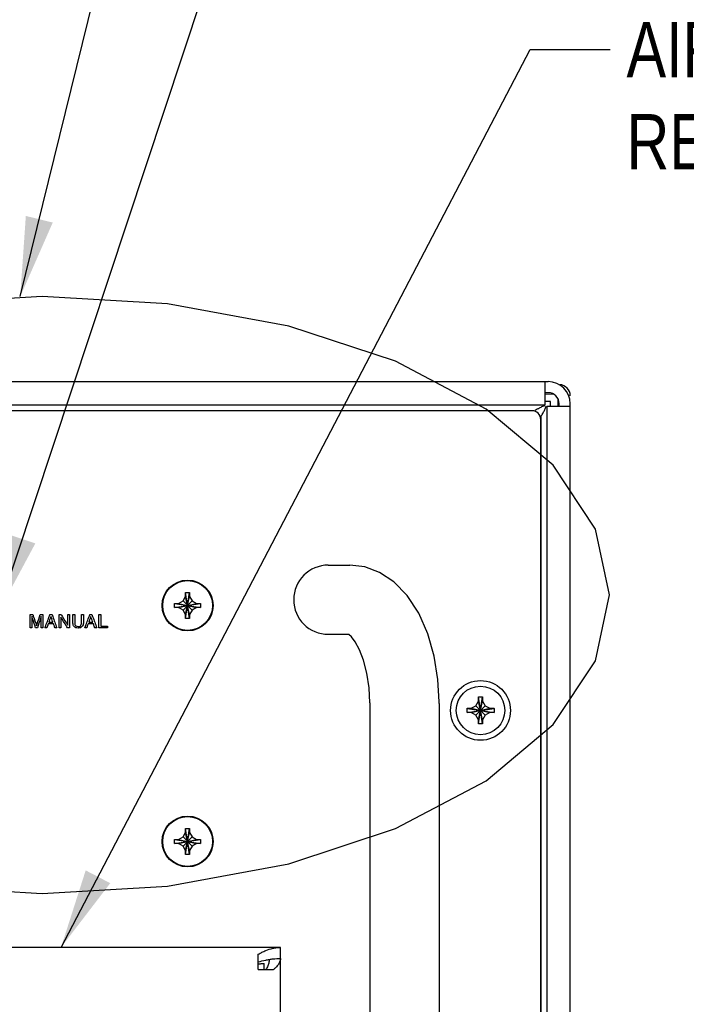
# Model space of a CAD drawing. Header units: inches. Extents: x 0 to 34, y 0 to 22.
# Tile 81 of 82: x 30.1 to 31.6, y 16.1 to 18.3. Entities that reach past the tile are written whole.
import ezdxf

# ---------------------------------------------------------------- set-up
doc = ezdxf.new("R2010")
doc.units = ezdxf.units.IN
doc.header["$LTSCALE"] = 1.87
doc.header["$MEASUREMENT"] = 0
doc.linetypes.add('PHANTOM', pattern=[0.8, 0.45, -0.05, 0.1, -0.05, 0.1, -0.05])
doc.layers.get('0').update_dxf_attribs({"linetype": 'CONTINUOUS'})
for name, color, linetype in [('DATUMCURVES', 7, 'CONTINUOUS'), ('DEFAULT_3', 7, 'PHANTOM'), ('DETAIL', 7, 'CONTINUOUS')]:
    doc.layers.add(name, color=color, linetype=linetype)
doc.styles.get("Standard").update_dxf_attribs({"font": 'txt', "width": 0.8})

msp = doc.modelspace()

# ---------------------------------------------------------------- linework, layer by layer
at = {"color": 7, "linetype": 'CONTINUOUS'}
for p, q in [((26.02313, 17.50936), (31.26509, 17.50936)), ((31.25761, 17.50936), (31.25761, 17.45636)), ((31.2752, 17.48062), (31.25761, 17.48077)), ((31.27009, 17.46436), (31.25761, 17.46436)), ((31.27009, 17.45361), (31.27009, 17.46436)), ((31.28759, 17.45361), (31.28759, 17.46812)), ((31.31509, 15.80209), (31.31509, 17.45936)), ((31.25761, 17.45636), (26.03061, 17.45636)), ((31.26209, 17.45361), (31.31509, 17.45361)), ((31.26209, 17.45361), (31.26209, 15.8167)), ((31.24743, 17.42961), (31.24959, 17.43177)), ((30.76911, 17.09484), (30.81754, 17.09484)), ((30.43136, 17.00821), (30.44134, 17.01398)), ((30.44134, 17.01398), (30.44711, 17.02396)), ((30.44134, 16.99345), (30.46187, 17.01398)), ((30.44134, 17.01398), (30.46187, 16.99345)), ((30.44711, 16.97446), (30.45611, 17.03296)), ((30.44711, 17.03296), (30.45611, 17.03296)), ((30.44711, 17.02396), (30.44711, 17.03296)), ((30.45611, 16.97446), (30.44711, 17.03296)), ((30.44711, 16.98346), (30.45611, 17.02396)), ((30.45611, 16.98346), (30.44711, 17.02396)), ((30.45611, 17.03296), (30.45611, 17.02396)), ((30.45611, 17.02396), (30.46187, 17.01398)), ((30.46187, 17.01398), (30.47186, 17.00821)), ((30.42236, 16.99921), (30.48086, 17.00821)), ((30.42236, 17.00821), (30.43136, 17.00821)), ((30.42236, 16.99921), (30.42236, 17.00821)), ((30.42236, 17.00821), (30.48086, 16.99921)), ((30.43136, 16.99921), (30.42236, 16.99921)), ((30.43136, 16.99921), (30.47186, 17.00821)), ((30.43136, 17.00821), (30.47186, 16.99921)), ((30.44134, 16.99345), (30.43136, 16.99921)), ((30.44711, 16.98346), (30.44134, 16.99345)), ((30.46187, 16.99345), (30.45611, 16.98346)), ((30.47186, 16.99921), (30.46187, 16.99345)), ((30.47186, 17.00821), (30.48086, 17.00821)), ((30.48086, 16.99921), (30.47186, 16.99921)), ((30.48086, 17.00821), (30.48086, 16.99921)), ((30.44711, 16.97446), (30.44711, 16.98346)), ((30.45611, 16.97446), (30.44711, 16.97446)), ((30.45611, 16.98346), (30.45611, 16.97446)), ((30.76911, 16.93859), (30.81496, 16.93859)), ((31.10786, 16.78771), (31.10786, 16.79684)), ((31.10787, 16.73629), (31.11735, 16.79714)), ((31.11735, 16.73629), (31.10787, 16.79714)), ((31.11736, 16.79684), (31.11736, 16.78771)), ((30.86285, 16.78367), (30.86286, 14.75059)), ((31.01911, 16.78234), (31.01909, 16.78612)), ((31.01911, 16.78234), (31.01911, 14.75059)), ((31.08218, 16.76197), (31.14303, 16.77145)), ((31.08218, 16.77145), (31.14303, 16.76197)), ((31.08248, 16.77146), (31.09161, 16.77146)), ((31.09161, 16.77146), (31.10191, 16.77741)), ((31.09161, 16.76196), (31.13361, 16.77146)), ((31.09161, 16.77146), (31.13361, 16.76196)), ((31.10191, 16.77741), (31.10786, 16.78771)), ((31.10191, 16.75601), (31.12331, 16.77741)), ((31.10191, 16.77741), (31.12331, 16.75601)), ((31.10786, 16.74571), (31.11736, 16.78771)), ((31.11736, 16.74571), (31.10786, 16.78771)), ((31.11736, 16.78771), (31.12331, 16.77741)), ((31.12331, 16.77741), (31.13361, 16.77146)), ((31.13361, 16.77146), (31.14274, 16.77146)), ((31.09161, 16.76196), (31.08248, 16.76196)), ((31.10191, 16.75601), (31.09161, 16.76196)), ((31.10786, 16.74571), (31.10191, 16.75601)), ((31.10786, 16.73658), (31.10786, 16.74571)), ((31.12331, 16.75601), (31.11736, 16.74571)), ((31.11736, 16.74571), (31.11736, 16.73658)), ((31.13361, 16.76196), (31.12331, 16.75601)), ((31.14274, 16.76196), (31.13361, 16.76196)), ((30.43136, 16.47521), (30.44134, 16.48098)), ((30.44134, 16.48098), (30.44711, 16.49096)), ((30.44134, 16.46045), (30.46187, 16.48098)), ((30.44134, 16.48098), (30.46187, 16.46045)), ((30.44711, 16.49996), (30.45611, 16.49996)), ((30.44711, 16.49096), (30.44711, 16.49996)), ((30.44711, 16.44146), (30.45611, 16.49996)), ((30.45611, 16.44146), (30.44711, 16.49996)), ((30.44711, 16.45046), (30.45611, 16.49096)), ((30.45611, 16.45046), (30.44711, 16.49096)), ((30.45611, 16.49996), (30.45611, 16.49096)), ((30.45611, 16.49096), (30.46187, 16.48098)), ((30.46187, 16.48098), (30.47186, 16.47521)), ((30.42236, 16.46621), (30.48086, 16.47521)), ((30.42236, 16.47521), (30.43136, 16.47521)), ((30.42236, 16.47521), (30.48086, 16.46621)), ((30.42236, 16.46621), (30.42236, 16.47521)), ((30.43136, 16.46621), (30.42236, 16.46621)), ((30.43136, 16.46621), (30.47186, 16.47521)), ((30.43136, 16.47521), (30.47186, 16.46621)), ((30.44134, 16.46045), (30.43136, 16.46621)), ((30.44711, 16.45046), (30.44134, 16.46045)), ((30.46187, 16.46045), (30.45611, 16.45046)), ((30.47186, 16.46621), (30.46187, 16.46045)), ((30.47186, 16.47521), (30.48086, 16.47521)), ((30.48086, 16.46621), (30.47186, 16.46621)), ((30.48086, 16.47521), (30.48086, 16.46621)), ((30.44711, 16.44146), (30.44711, 16.45046)), ((30.45611, 16.44146), (30.44711, 16.44146)), ((30.45611, 16.45046), (30.45611, 16.44146)), ((30.66111, 16.23146), (26.62711, 16.23146)), ((30.61111, 16.18146), (30.61111, 16.21587)), ((30.66111, 14.29396), (30.66111, 16.23146)), ((30.62411, 16.18146), (30.62411, 16.19521)), ((30.61111, 16.18146), (30.64552, 16.18146))]:
    msp.add_line(p, q, dxfattribs=at)
at = {"color": 3, "linetype": 'CONTINUOUS'}
for p, q in [((31.26509, 17.48436), (31.25761, 17.48436)), ((31.29009, 17.45361), (31.29009, 17.45936)), ((31.22861, 17.44371), (26.05961, 17.44371)), ((31.24861, 14.10971), (31.24861, 17.42371))]:
    msp.add_line(p, q, dxfattribs=at)
at = {"color": 7, "linetype": 'CONTINUOUS'}
for points in [[(31.01909, 16.78612), (31.01628, 16.83644), (31.00777, 16.88934), (30.99339, 16.93984), (30.97297, 16.98631), (30.94682, 17.0264), (30.91672, 17.05734), (30.88457, 17.07853), (30.85138, 17.0908), (30.81754, 17.09484)], [(30.86285, 16.78367), (30.86115, 16.81752), (30.85624, 16.85067), (30.84872, 16.87995), (30.83957, 16.90381), (30.83006, 16.92139), (30.82162, 16.93258), (30.81568, 16.93807), (30.81496, 16.93856)]]:
    msp.add_lwpolyline(points, dxfattribs=at)
at = {"color": 3, "linetype": 'CONTINUOUS'}
for centre in [(30.45161, 17.00371), (30.45161, 16.47071)]:
    msp.add_circle(centre, 0.0575, dxfattribs=at)
at = {"color": 7, "linetype": 'CONTINUOUS'}
for centre, radius in [((30.45161, 17.00371), 0.05625), ((31.11261, 16.76671), 0.0675), ((31.11261, 16.76671), 0.05475), ((30.45161, 16.47071), 0.05625)]:
    msp.add_circle(centre, radius, dxfattribs=at)
for centre, radius, start, end in [((31.26509, 17.45936), 0.05, 0, 90), ((31.29009, 17.47746), 0.025, 0, 87.5), ((30.76911, 17.01671), 0.07812, 90, 270)]:
    msp.add_arc(centre, radius, start, end, dxfattribs=at)
at = {"color": 3, "linetype": 'CONTINUOUS'}
for centre, radius in [((31.26509, 17.45936), 0.025), ((31.22861, 17.42371), 0.02)]:
    msp.add_arc(centre, radius, 0, 90, dxfattribs=at)
at = {"color": 7, "linetype": 'CONTINUOUS'}
for points in [[(31.24061, 17.44679), (31.23898, 17.44583), (31.23737, 17.44485), (31.23576, 17.44386)], [(31.24304, 17.44822), (31.24223, 17.44775), (31.24141, 17.44727), (31.24061, 17.44679)], [(31.25033, 17.45203), (31.24784, 17.45088), (31.24542, 17.44958), (31.24304, 17.44822)], [(31.24959, 17.43177), (31.25106, 17.43418), (31.25253, 17.43659), (31.25394, 17.43905)], [(31.25761, 17.45482), (31.25512, 17.45408), (31.25269, 17.45313), (31.25033, 17.45203)]]:
    msp.add_open_spline(points, degree=3, dxfattribs=at)
for points, knots in [([(31.25394, 17.43905), (31.2553, 17.44143), (31.25784, 17.44613), (31.25981, 17.45112), (31.26054, 17.45361)], [0, 0, 0, 0, 0.5134674, 1, 1, 1, 1]), ([(31.10786, 16.79684), (31.10786, 16.79689), (31.10786, 16.79699), (31.10787, 16.79709), (31.10787, 16.79714)], [0, 0, 0, 0, 0.4997977, 1, 1, 1, 1]), ([(31.10787, 16.79714), (31.10892, 16.79717), (31.11103, 16.79721), (31.11419, 16.79721), (31.11629, 16.79717), (31.11735, 16.79714)], [0, 0, 0, 0, 0.332868, 0.6671321, 1, 1, 1, 1]), ([(31.11735, 16.79714), (31.11735, 16.79709), (31.11735, 16.79699), (31.11736, 16.79689), (31.11736, 16.79684)], [0, 0, 0, 0, 0.5001653, 1, 1, 1, 1]), ([(31.08211, 16.76671), (31.08211, 16.76724), (31.08211, 16.7683), (31.08214, 16.76988), (31.08216, 16.77093), (31.08218, 16.77145)], [0, 0, 0, 0, 0.3349393, 0.6681874, 1, 1, 1, 1]), ([(31.08218, 16.77145), (31.08223, 16.77145), (31.08233, 16.77146), (31.08243, 16.77146), (31.08248, 16.77146)], [0, 0, 0, 0, 0.5001653, 1, 1, 1, 1]), ([(31.14274, 16.77146), (31.14278, 16.77146), (31.14288, 16.77146), (31.14298, 16.77145), (31.14303, 16.77145)], [0, 0, 0, 0, 0.5000797, 1, 1, 1, 1]), ([(31.14303, 16.77145), (31.14305, 16.77093), (31.14308, 16.76988), (31.1431, 16.7683), (31.14311, 16.76724), (31.14311, 16.76671)], [0, 0, 0, 0, 0.3317258, 0.6649837, 1, 1, 1, 1]), ([(31.08218, 16.76197), (31.08216, 16.7625), (31.08214, 16.76355), (31.08211, 16.76513), (31.08211, 16.76618), (31.08211, 16.76671)], [0, 0, 0, 0, 0.3317258, 0.6649837, 1, 1, 1, 1]), ([(31.08248, 16.76196), (31.08243, 16.76196), (31.08233, 16.76197), (31.08223, 16.76197), (31.08218, 16.76197)], [0, 0, 0, 0, 0.5000797, 1, 1, 1, 1]), ([(31.14303, 16.76197), (31.14298, 16.76197), (31.14288, 16.76197), (31.14278, 16.76196), (31.14274, 16.76196)], [0, 0, 0, 0, 0.5001653, 1, 1, 1, 1]), ([(31.14311, 16.76671), (31.14311, 16.76618), (31.1431, 16.76513), (31.14308, 16.76355), (31.14305, 16.7625), (31.14303, 16.76197)], [0, 0, 0, 0, 0.3349393, 0.6681874, 1, 1, 1, 1]), ([(31.10787, 16.73629), (31.10787, 16.73634), (31.10786, 16.73643), (31.10786, 16.73653), (31.10786, 16.73658)], [0, 0, 0, 0, 0.4999291, 1, 1, 1, 1]), ([(31.11735, 16.73629), (31.11629, 16.73625), (31.11419, 16.73621), (31.11103, 16.73621), (31.10892, 16.73625), (31.10787, 16.73629)], [0, 0, 0, 0, 0.332868, 0.6671321, 1, 1, 1, 1]), ([(31.11736, 16.73658), (31.11736, 16.73653), (31.11735, 16.73643), (31.11735, 16.73634), (31.11735, 16.73629)], [0, 0, 0, 0, 0.4997977, 1, 1, 1, 1]), ([(30.61111, 16.21587), (30.61384, 16.21748), (30.6193, 16.2205), (30.63023, 16.2256), (30.64143, 16.22929), (30.65272, 16.23115), (30.65833, 16.23146), (30.66111, 16.23146)], [0, 0, 0, 0, 0.1794563, 0.3528475, 0.6830947, 0.8424716, 1, 1, 1, 1]), ([(30.61158, 16.19418), (30.61297, 16.19441), (30.61713, 16.19498), (30.62133, 16.19521), (30.62411, 16.19521)], [0, 0, 0, 0, 0.3364982, 1, 1, 1, 1]), ([(30.66111, 16.20646), (30.66111, 16.20506), (30.66078, 16.2022), (30.65937, 16.19797), (30.65706, 16.19377), (30.65393, 16.1896), (30.65003, 16.18545), (30.64709, 16.1828), (30.64552, 16.18146)], [0, 0, 0, 0, 0.1380534, 0.2824218, 0.4382748, 0.6089525, 0.796145, 1, 1, 1, 1])]:
    msp.add_open_spline(points, degree=3, knots=knots, dxfattribs=at)
at = {"color": 3, "linetype": 'CONTINUOUS'}
for points in [[(30.61111, 16.19867), (30.6166, 16.20029), (30.62216, 16.20172), (30.62777, 16.20289)], [(30.62777, 16.20289), (30.63045, 16.20345), (30.63313, 16.20395), (30.63583, 16.20438)], [(30.63583, 16.20438), (30.63602, 16.20442), (30.63622, 16.20445), (30.63642, 16.20448)], [(30.63642, 16.20448), (30.63909, 16.2049), (30.64176, 16.20526), (30.64444, 16.20555)], [(30.64444, 16.20555), (30.64998, 16.20615), (30.65554, 16.20646), (30.66111, 16.20646)]]:
    msp.add_open_spline(points, degree=3, dxfattribs=at)
msp.add_open_spline([(30.63604, 16.20417), (30.636, 16.20354), (30.63583, 16.20151), (30.63502, 16.19662), (30.63268, 16.18951), (30.62989, 16.18414), (30.62831, 16.18146)], degree=3, knots=[0, 0, 0, 0, 0.0777551, 0.2522655, 0.613871, 1, 1, 1, 1], dxfattribs=at)
at = {"layer": 'DATUMCURVES', "color": 40, "linetype": 'CONTINUOUS'}
for p, q in [((31.23576, 17.44386), (31.23445, 17.44255)), ((31.24959, 17.43177), (31.24743, 17.42961)), ((31.24959, 15.8167), (31.24959, 17.43177))]:
    msp.add_line(p, q, dxfattribs=at)
for points in [[(30.09629, 16.9834, 3.55992), (30.09822, 16.9834, 3.55992), (30.10015, 16.9834, 3.55992), (30.10208, 16.9834, 3.55992)], [(30.1002, 16.97856, 3.55992), (30.10017, 16.97856, 3.55992), (30.10014, 16.97856, 3.55992), (30.10012, 16.97856, 3.55992)], [(30.1192, 16.9834, 3.55992), (30.12112, 16.9834, 3.55992), (30.12304, 16.9834, 3.55992), (30.12495, 16.9834, 3.55992)], [(30.12111, 16.9786, 3.55992), (30.12109, 16.9786, 3.55992), (30.12106, 16.9786, 3.55992), (30.12103, 16.9786, 3.55992)], [(30.14103, 16.9834, 3.55992), (30.14256, 16.9834, 3.55992), (30.14409, 16.9834, 3.55992), (30.14562, 16.9834, 3.55992)], [(30.1432, 16.97894, 3.55992), (30.14317, 16.97894, 3.55992), (30.14315, 16.97894, 3.55992), (30.14312, 16.97894, 3.55992)], [(30.16141, 16.9834, 3.55992), (30.16301, 16.9834, 3.55992), (30.1646, 16.9834, 3.55992), (30.1662, 16.9834, 3.55992)], [(30.1654, 16.97764, 3.55992), (30.16538, 16.97764, 3.55992), (30.16535, 16.97764, 3.55992), (30.16532, 16.97764, 3.55992)], [(30.18124, 16.9834, 3.55992), (30.18255, 16.9834, 3.55992), (30.18385, 16.9834, 3.55992), (30.18516, 16.9834, 3.55992)], [(30.19286, 16.9834, 3.55992), (30.19421, 16.9834, 3.55992), (30.19556, 16.9834, 3.55992), (30.19691, 16.9834, 3.55992)], [(30.21237, 16.9834, 3.55992), (30.21372, 16.9834, 3.55992), (30.21506, 16.9834, 3.55992), (30.21641, 16.9834, 3.55992)], [(30.23107, 16.9834, 3.55992), (30.2326, 16.9834, 3.55992), (30.23413, 16.9834, 3.55992), (30.23566, 16.9834, 3.55992)], [(30.23324, 16.97894, 3.55992), (30.23321, 16.97894, 3.55992), (30.23318, 16.97894, 3.55992), (30.23315, 16.97894, 3.55992)], [(30.25145, 16.9834, 3.55992), (30.2528, 16.9834, 3.55992), (30.25415, 16.9834, 3.55992), (30.25549, 16.9834, 3.55992)], [(30.1002, 16.95348, 3.55992), (30.09889, 16.95348, 3.55992), (30.09759, 16.95348, 3.55992), (30.09629, 16.95348, 3.55992)], [(30.11262, 16.95348, 3.55992), (30.11128, 16.95348, 3.55992), (30.10995, 16.95348, 3.55992), (30.10861, 16.95348, 3.55992)], [(30.11062, 16.9581, 3.55992), (30.11064, 16.9581, 3.55992), (30.11067, 16.9581, 3.55992), (30.1107, 16.9581, 3.55992)], [(30.12495, 16.95348, 3.55992), (30.12365, 16.95348, 3.55992), (30.12234, 16.95348, 3.55992), (30.12103, 16.95348, 3.55992)], [(30.13395, 16.95348, 3.55992), (30.13256, 16.95348, 3.55992), (30.13117, 16.95348, 3.55992), (30.12978, 16.95348, 3.55992)], [(30.15645, 16.95348, 3.55992), (30.15498, 16.95348, 3.55992), (30.15351, 16.95348, 3.55992), (30.15203, 16.95348, 3.55992)], [(30.16532, 16.95348, 3.55992), (30.16402, 16.95348, 3.55992), (30.16271, 16.95348, 3.55992), (30.16141, 16.95348, 3.55992)], [(30.18516, 16.95348, 3.55992), (30.18365, 16.95348, 3.55992), (30.18213, 16.95348, 3.55992), (30.18062, 16.95348, 3.55992)], [(30.18116, 16.95923, 3.55992), (30.18119, 16.95923, 3.55992), (30.18121, 16.95923, 3.55992), (30.18124, 16.95923, 3.55992)], [(30.22399, 16.95348, 3.55992), (30.2226, 16.95348, 3.55992), (30.22121, 16.95348, 3.55992), (30.21982, 16.95348, 3.55992)], [(30.24649, 16.95348, 3.55992), (30.24502, 16.95348, 3.55992), (30.24355, 16.95348, 3.55992), (30.24207, 16.95348, 3.55992)], [(30.27066, 16.95706, 3.55992), (30.27066, 16.95587, 3.55992), (30.27066, 16.95467, 3.55992), (30.27066, 16.95348, 3.55992)]]:
    msp.add_open_spline(points, degree=3, dxfattribs=at)
for points, knots in [([(30.09629, 16.95348, 3.55992), (30.09629, 16.95504, 3.55992), (30.09629, 16.96501, 3.55992), (30.09629, 16.97498, 3.55992), (30.09629, 16.9834, 3.55992)], [0, 0, 0, 0, 0.15625, 1, 1, 1, 1]), ([(30.10012, 16.97856, 3.55992), (30.10012, 16.97647, 3.55992), (30.10016, 16.974, 3.55992), (30.1002, 16.97152, 3.55992), (30.1002, 16.97114, 3.55992)], [0, 0, 0, 0, 0.84612, 1, 1, 1, 1]), ([(30.10861, 16.95348, 3.55992), (30.10818, 16.95478, 3.55992), (30.10537, 16.96315, 3.55992), (30.10257, 16.97151, 3.55992), (30.1002, 16.97856, 3.55992)], [0, 0, 0, 0, 0.15625, 1, 1, 1, 1]), ([(30.1002, 16.97114, 3.55992), (30.1002, 16.97022, 3.55992), (30.1002, 16.96434, 3.55992), (30.1002, 16.95845, 3.55992), (30.1002, 16.95348, 3.55992)], [0, 0, 0, 0, 0.15625, 1, 1, 1, 1]), ([(30.10208, 16.9834, 3.55992), (30.10252, 16.98208, 3.55992), (30.10537, 16.97365, 3.55992), (30.10821, 16.96522, 3.55992), (30.11062, 16.9581, 3.55992)], [0, 0, 0, 0, 0.15625, 1, 1, 1, 1]), ([(30.1107, 16.9581, 3.55992), (30.11115, 16.95942, 3.55992), (30.11398, 16.96785, 3.55992), (30.11681, 16.97628, 3.55992), (30.1192, 16.9834, 3.55992)], [0, 0, 0, 0, 0.15625, 1, 1, 1, 1]), ([(30.12103, 16.9786, 3.55992), (30.12059, 16.9773, 3.55992), (30.11779, 16.96892, 3.55992), (30.11498, 16.96054, 3.55992), (30.11262, 16.95348, 3.55992)], [0, 0, 0, 0, 0.15625, 1, 1, 1, 1]), ([(30.12103, 16.97114, 3.55992), (30.12103, 16.97153, 3.55992), (30.12107, 16.97401, 3.55992), (30.12111, 16.9765, 3.55992), (30.12111, 16.9786, 3.55992)], [0, 0, 0, 0, 0.1530692, 1, 1, 1, 1]), ([(30.12103, 16.95348, 3.55992), (30.12103, 16.9544, 3.55992), (30.12103, 16.96029, 3.55992), (30.12103, 16.96618, 3.55992), (30.12103, 16.97114, 3.55992)], [0, 0, 0, 0, 0.15625, 1, 1, 1, 1]), ([(30.12495, 16.9834, 3.55992), (30.12495, 16.98184, 3.55992), (30.12495, 16.97187, 3.55992), (30.12495, 16.96189, 3.55992), (30.12495, 16.95348, 3.55992)], [0, 0, 0, 0, 0.15625, 1, 1, 1, 1]), ([(30.12978, 16.95348, 3.55992), (30.13037, 16.95504, 3.55992), (30.13412, 16.96501, 3.55992), (30.13787, 16.97498, 3.55992), (30.14103, 16.9834, 3.55992)], [0, 0, 0, 0, 0.15625, 1, 1, 1, 1]), ([(30.14312, 16.97894, 3.55992), (30.14287, 16.97825, 3.55992), (30.14127, 16.97386, 3.55992), (30.13967, 16.96947, 3.55992), (30.13833, 16.96577, 3.55992)], [0, 0, 0, 0, 0.15625, 1, 1, 1, 1]), ([(30.14762, 16.96577, 3.55992), (30.14739, 16.96646, 3.55992), (30.14591, 16.97084, 3.55992), (30.14444, 16.97523, 3.55992), (30.1432, 16.97894, 3.55992)], [0, 0, 0, 0, 0.15625, 1, 1, 1, 1]), ([(30.14562, 16.9834, 3.55992), (30.14618, 16.98184, 3.55992), (30.14979, 16.97187, 3.55992), (30.1534, 16.96189, 3.55992), (30.15645, 16.95348, 3.55992)], [0, 0, 0, 0, 0.15625, 1, 1, 1, 1]), ([(30.16141, 16.95348, 3.55992), (30.16141, 16.95504, 3.55992), (30.16141, 16.96501, 3.55992), (30.16141, 16.97498, 3.55992), (30.16141, 16.9834, 3.55992)], [0, 0, 0, 0, 0.15625, 1, 1, 1, 1]), ([(30.16532, 16.97764, 3.55992), (30.16532, 16.97639, 3.55992), (30.16532, 16.96833, 3.55992), (30.16532, 16.96028, 3.55992), (30.16532, 16.95348, 3.55992)], [0, 0, 0, 0, 0.15625, 1, 1, 1, 1]), ([(30.18062, 16.95348, 3.55992), (30.17982, 16.95474, 3.55992), (30.17475, 16.96279, 3.55992), (30.16968, 16.97085, 3.55992), (30.1654, 16.97764, 3.55992)], [0, 0, 0, 0, 0.15625, 1, 1, 1, 1]), ([(30.1662, 16.9834, 3.55992), (30.16698, 16.98214, 3.55992), (30.17196, 16.97408, 3.55992), (30.17695, 16.96603, 3.55992), (30.18116, 16.95923, 3.55992)], [0, 0, 0, 0, 0.15625, 1, 1, 1, 1]), ([(30.18124, 16.95923, 3.55992), (30.18124, 16.96049, 3.55992), (30.18124, 16.96854, 3.55992), (30.18124, 16.9766, 3.55992), (30.18124, 16.9834, 3.55992)], [0, 0, 0, 0, 0.15625, 1, 1, 1, 1]), ([(30.18516, 16.9834, 3.55992), (30.18516, 16.98184, 3.55992), (30.18516, 16.97187, 3.55992), (30.18516, 16.96189, 3.55992), (30.18516, 16.95348, 3.55992)], [0, 0, 0, 0, 0.15625, 1, 1, 1, 1]), ([(30.19286, 16.96344, 3.55992), (30.19286, 16.96448, 3.55992), (30.19286, 16.97113, 3.55992), (30.19286, 16.97778, 3.55992), (30.19286, 16.9834, 3.55992)], [0, 0, 0, 0, 0.15625, 1, 1, 1, 1]), ([(30.19691, 16.9834, 3.55992), (30.19691, 16.98241, 3.55992), (30.19691, 16.97614, 3.55992), (30.19691, 16.96986, 3.55992), (30.19691, 16.96456, 3.55992)], [0, 0, 0, 0, 0.15625, 1, 1, 1, 1]), ([(30.21237, 16.96448, 3.55992), (30.21237, 16.96546, 3.55992), (30.21237, 16.97177, 3.55992), (30.21237, 16.97808, 3.55992), (30.21237, 16.9834, 3.55992)], [0, 0, 0, 0, 0.15625, 1, 1, 1, 1]), ([(30.21641, 16.9834, 3.55992), (30.21641, 16.98238, 3.55992), (30.21641, 16.97591, 3.55992), (30.21641, 16.96944, 3.55992), (30.21641, 16.96398, 3.55992)], [0, 0, 0, 0, 0.15625, 1, 1, 1, 1]), ([(30.21982, 16.95348, 3.55992), (30.22041, 16.95504, 3.55992), (30.22416, 16.96501, 3.55992), (30.22791, 16.97498, 3.55992), (30.23107, 16.9834, 3.55992)], [0, 0, 0, 0, 0.15625, 1, 1, 1, 1]), ([(30.23315, 16.97894, 3.55992), (30.2329, 16.97825, 3.55992), (30.23131, 16.97386, 3.55992), (30.22971, 16.96947, 3.55992), (30.22837, 16.96577, 3.55992)], [0, 0, 0, 0, 0.15625, 1, 1, 1, 1]), ([(30.23766, 16.96577, 3.55992), (30.23743, 16.96646, 3.55992), (30.23596, 16.97084, 3.55992), (30.23448, 16.97523, 3.55992), (30.23324, 16.97894, 3.55992)], [0, 0, 0, 0, 0.15625, 1, 1, 1, 1]), ([(30.23566, 16.9834, 3.55992), (30.23622, 16.98184, 3.55992), (30.23983, 16.97187, 3.55992), (30.24345, 16.96189, 3.55992), (30.24649, 16.95348, 3.55992)], [0, 0, 0, 0, 0.15625, 1, 1, 1, 1]), ([(30.25145, 16.95348, 3.55992), (30.25145, 16.95504, 3.55992), (30.25145, 16.96501, 3.55992), (30.25145, 16.97498, 3.55992), (30.25145, 16.9834, 3.55992)], [0, 0, 0, 0, 0.15625, 1, 1, 1, 1]), ([(30.25549, 16.9834, 3.55992), (30.25549, 16.98202, 3.55992), (30.25549, 16.97325, 3.55992), (30.25549, 16.96447, 3.55992), (30.25549, 16.95706, 3.55992)], [0, 0, 0, 0, 0.15625, 1, 1, 1, 1]), ([(30.13708, 16.96219, 3.55992), (30.13691, 16.96173, 3.55992), (30.13587, 16.95883, 3.55992), (30.13483, 16.95593, 3.55992), (30.13395, 16.95348, 3.55992)], [0, 0, 0, 0, 0.15625, 1, 1, 1, 1]), ([(30.14907, 16.96219, 3.55992), (30.14845, 16.96219, 3.55992), (30.14445, 16.96219, 3.55992), (30.14045, 16.96219, 3.55992), (30.13708, 16.96219, 3.55992)], [0, 0, 0, 0, 0.15625, 1, 1, 1, 1]), ([(30.13833, 16.96577, 3.55992), (30.13881, 16.96577, 3.55992), (30.14191, 16.96577, 3.55992), (30.145, 16.96577, 3.55992), (30.14762, 16.96577, 3.55992)], [0, 0, 0, 0, 0.15625, 1, 1, 1, 1]), ([(30.15203, 16.95348, 3.55992), (30.15188, 16.95393, 3.55992), (30.15089, 16.95683, 3.55992), (30.14991, 16.95974, 3.55992), (30.14907, 16.96219, 3.55992)], [0, 0, 0, 0, 0.15625, 1, 1, 1, 1]), ([(30.21641, 16.96398, 3.55992), (30.21641, 16.96116, 3.55992), (30.21491, 16.95648, 3.55992), (30.20952, 16.95315, 3.55992), (30.20442, 16.95244, 3.55992), (30.19937, 16.95313, 3.55992), (30.19427, 16.95638, 3.55992), (30.19286, 16.96079, 3.55992), (30.19286, 16.96344, 3.55992)], [0, 0, 0, 0, 0.2360413, 0.3609018, 0.51189, 0.6586253, 0.7784096, 1, 1, 1, 1]), ([(30.19691, 16.96456, 3.55992), (30.19691, 16.96224, 3.55992), (30.19812, 16.9574, 3.55992), (30.20454, 16.9558, 3.55992), (30.211, 16.95726, 3.55992), (30.21237, 16.96214, 3.55992), (30.21237, 16.96448, 3.55992)], [0, 0, 0, 0, 0.2776144, 0.49638, 0.7212341, 1, 1, 1, 1]), ([(30.22712, 16.96219, 3.55992), (30.22696, 16.96173, 3.55992), (30.22591, 16.95883, 3.55992), (30.22487, 16.95593, 3.55992), (30.22399, 16.95348, 3.55992)], [0, 0, 0, 0, 0.15625, 1, 1, 1, 1]), ([(30.23911, 16.96219, 3.55992), (30.23849, 16.96219, 3.55992), (30.23449, 16.96219, 3.55992), (30.23049, 16.96219, 3.55992), (30.22712, 16.96219, 3.55992)], [0, 0, 0, 0, 0.15625, 1, 1, 1, 1]), ([(30.22837, 16.96577, 3.55992), (30.22885, 16.96577, 3.55992), (30.23195, 16.96577, 3.55992), (30.23504, 16.96577, 3.55992), (30.23766, 16.96577, 3.55992)], [0, 0, 0, 0, 0.15625, 1, 1, 1, 1]), ([(30.24207, 16.95348, 3.55992), (30.24192, 16.95393, 3.55992), (30.24093, 16.95683, 3.55992), (30.23995, 16.95974, 3.55992), (30.23911, 16.96219, 3.55992)], [0, 0, 0, 0, 0.15625, 1, 1, 1, 1]), ([(30.27066, 16.95348, 3.55992), (30.26966, 16.95348, 3.55992), (30.26325, 16.95348, 3.55992), (30.25685, 16.95348, 3.55992), (30.25145, 16.95348, 3.55992)], [0, 0, 0, 0, 0.15625, 1, 1, 1, 1]), ([(30.25549, 16.95706, 3.55992), (30.25628, 16.95706, 3.55992), (30.26134, 16.95706, 3.55992), (30.26639, 16.95706, 3.55992), (30.27066, 16.95706, 3.55992)], [0, 0, 0, 0, 0.15625, 1, 1, 1, 1])]:
    msp.add_open_spline(points, degree=3, knots=knots, dxfattribs=at)
at = {"layer": 'DEFAULT_3', "color": 2, "linetype": 'PHANTOM'}
msp.add_lwpolyline([(29.84124, 16.37016), (30.12368, 16.35354), (30.40612, 16.37016), (30.67967, 16.42048), (30.92035, 16.50009), (31.12523, 16.60801), (31.27636, 16.7348), (31.37189, 16.87889), (31.40344, 17.02767), (31.37189, 17.17645), (31.27636, 17.32054), (31.12523, 17.44733), (30.92035, 17.55525), (30.67967, 17.63486), (30.40612, 17.68518), (30.12368, 17.7018), (29.84124, 17.68518)], dxfattribs=at)
at = {"layer": 'DETAIL', "color": 2, "linetype": 'CONTINUOUS'}
for p, q in [((30.0739, 17.70129), (30.58055, 19.75936)), ((30.02183, 16.98296), (30.69274, 19.00936)), ((30.16602, 16.23146), (31.22491, 18.25936)), ((31.22491, 18.25936), (31.40491, 18.25936))]:
    msp.add_line(p, q, dxfattribs=at)
for points in [[(30.08658, 17.88355), (30.0739, 17.70129), (30.14727, 17.86861)], [(30.04874, 17.16366), (30.02183, 16.98296), (30.10807, 17.14402)], [(30.22163, 16.40548), (30.16602, 16.23146), (30.27703, 16.37655)]]:
    msp.add_solid(points, dxfattribs=at)

# ---------------------------------------------------------------- texts
at = {"layer": 'DETAIL', "color": 2, "linetype": 'CONTINUOUS', "insert": (31.40491, 18.32186), "char_height": 0.125, "width": 1.1, "attachment_point": 1}
msp.add_mtext(' AIR FILTER\\P RETAINER', dxfattribs=at)

doc.saveas('drawing.dxf')
